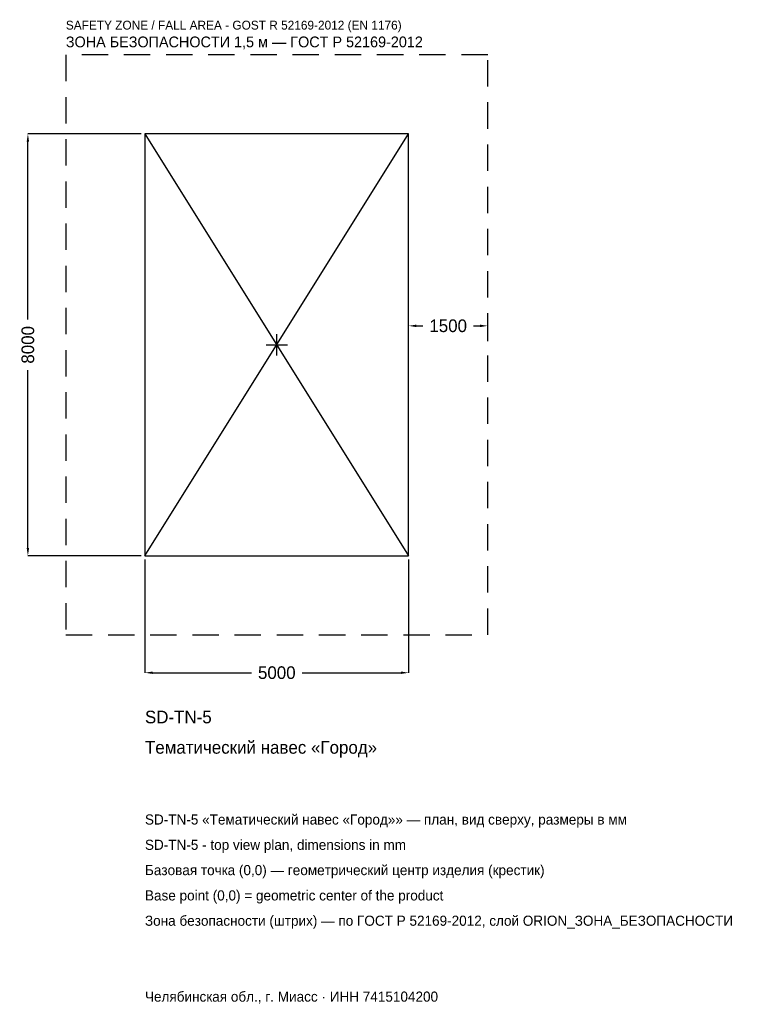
# Model space of a CAD drawing. Header units: metres. Extents: x -4875 to 8809, y -12510 to 6167.
import ezdxf

# ---------------------------------------------------------------- set-up
doc = ezdxf.new("R2010")
doc.units = ezdxf.units.M
doc.linetypes.add('DASHED', pattern=[800, 500, -300])
for name, color, linetype in [('ORION_ДАННЫЕ', 3, 'Continuous'), ('ORION_ЗОНА_БЕЗОПАСНОСТИ', 1, 'Continuous'), ('ORION_КОНТУР', 7, 'Continuous'), ('ORION_РАЗМЕРЫ', 8, 'Continuous')]:
    doc.layers.add(name, color=color, linetype=linetype)
doc.dimstyles.new('ORION', dxfattribs={"dimtxt": 240, "dimasz": 144, "dimexe": 1.25, "dimexo": 72, "dimtad": 1, "dimdec": 0, "dimcen": 2.5, "dimazin": 3, "dimtfac": 1, "dimtmove": 0, "dimatfit": 3, "dimarcsym": 0})

# ---------------------------------------------------------------- blocks, each defined once
blk = doc.blocks.new('_CLOSEDFILLED')
at = {"color": 0, "linetype": 'BYBLOCK'}
blk.add_solid([(-1, 0.16), (0, 0), (-1, -0.16)], dxfattribs=at)
blk = doc.blocks.new('*D1')
for p, q in [((-2500, -4072), (-2500, -6220)), ((2500, -4072), (2500, -6220)), ((-2356, -6220), (-480, -6220)), ((480, -6220), (2356, -6220))]:
    blk.add_line(p, q)
at = {"layer": 'Defpoints'}
for p in [(-2500, -4000), (2500, -4000), (-2500, -6220)]:
    blk.add_point(p, dxfattribs=at)
at = {"layer": 'ORION_РАЗМЕРЫ', "xscale": 144, "yscale": 144, "rotation": 180}
blk.add_blockref('_CLOSEDFILLED', (-2500, -6220), dxfattribs=at)
at = {"layer": 'ORION_РАЗМЕРЫ', "xscale": 144, "yscale": 144}
blk.add_blockref('_CLOSEDFILLED', (2500, -6220), dxfattribs=at)
at = {"layer": 'ORION_РАЗМЕРЫ', "insert": (0, -6220), "char_height": 240, "attachment_point": 5}
blk.add_mtext('5000', dxfattribs=at)
blk = doc.blocks.new('*D2')
for p, q in [((-2572, 4000), (-4720, 4000)), ((-4720, 480), (-4720, 3856)), ((-4720, -3856), (-4720, -480)), ((-2572, -4000), (-4720, -4000))]:
    blk.add_line(p, q)
at = {"layer": 'Defpoints'}
for p in [(-2500, 4000), (-4720, -4000), (-2500, -4000)]:
    blk.add_point(p, dxfattribs=at)
at = {"layer": 'ORION_РАЗМЕРЫ', "xscale": 144, "yscale": 144}
for p, rotation in [((-4720, 4000), 90), ((-4720, -4000), 270)]:
    blk.add_blockref('_CLOSEDFILLED', p, dxfattribs=dict(at, rotation=rotation))
at = {"layer": 'ORION_РАЗМЕРЫ', "insert": (-4720, 0), "char_height": 240, "attachment_point": 5, "rotation": 90}
blk.add_mtext('8000', dxfattribs=at)
blk = doc.blocks.new('*D3')
for p, q in [((2500, 72), (2500, 360)), ((2644, 360), (2770, 360)), ((3730, 360), (3856, 360)), ((4000, 72), (4000, 360))]:
    blk.add_line(p, q)
at = {"layer": 'Defpoints'}
for p in [(2500, 360), (2500, 0), (4000, 0)]:
    blk.add_point(p, dxfattribs=at)
at = {"layer": 'ORION_РАЗМЕРЫ', "xscale": 144, "yscale": 144, "rotation": 180}
blk.add_blockref('_CLOSEDFILLED', (2500, 360), dxfattribs=at)
at = {"layer": 'ORION_РАЗМЕРЫ', "xscale": 144, "yscale": 144}
blk.add_blockref('_CLOSEDFILLED', (4000, 360), dxfattribs=at)
at = {"layer": 'ORION_РАЗМЕРЫ', "insert": (3250, 360), "char_height": 240, "attachment_point": 5}
blk.add_mtext('1500', dxfattribs=at)
blk = doc.blocks.new('ОРИОН SD-TN-5 Тематический навес Город')
at = {"layer": 'ORION_ЗОНА_БЕЗОПАСНОСТИ', "linetype": 'DASHED'}
blk.add_lwpolyline([(-4000, -5500), (4000, -5500), (4000, 5500), (-4000, 5500)], close=True, dxfattribs=at)
at = {"layer": 'ORION_КОНТУР'}
for p, q in [((-2500, -4000), (2500, 4000)), ((-2500, 4000), (2500, -4000))]:
    blk.add_line(p, q, dxfattribs=at)
blk.add_lwpolyline([(-2500, -4000), (2500, -4000), (2500, 4000), (-2500, 4000)], close=True, dxfattribs=at)
at = {"layer": 'ORION_РАЗМЕРЫ'}
for p, q in [((0, -200), (0, 200)), ((-200, 0), (200, 0))]:
    blk.add_line(p, q, dxfattribs=at)
at = {"layer": 'ORION_ДАННЫЕ'}
for tag, p in [('АРТИКУЛ', (-2500, -7180)), ('НАИМЕНОВАНИЕ', (-2500, -7756))]:
    blk.add_attdef(tag, p, '', height=240, dxfattribs=at)
at = {"layer": 'ORION_ДАННЫЕ', "flags": 1}
for tag, p in [('ПРОИЗВОДИТЕЛЬ', (-2500, -8332)), ('ТЕЛЕФОН', (-2500, -8908)), ('САЙТ', (-2500, -10060)), ('АДРЕС', (-2500, -10636)), ('РЕКВИЗИТЫ', (-2500, -11212)), ('ГАБАРИТЫ', (-2500, -11788)), ('ЗОНА_БЕЗОПАСНОСТИ', (-2500, -12364))]:
    blk.add_attdef(tag, p, '', height=240, dxfattribs=at)
at = {"layer": 'ORION_ЗОНА_БЕЗОПАСНОСТИ', "color": 1}
for s, height, p in [('SAFETY ZONE / FALL AREA - GOST R 52169-2012 (EN 1176)', 168, (-4000, 5980)), ('ЗОНА БЕЗОПАСНОСТИ 1,5 м — ГОСТ Р 52169-2012', 204, (-4000, 5644))]:
    blk.add_text(s, height=height, dxfattribs=at).set_placement(p)
at = {"layer": 'ORION_РАЗМЕРЫ'}
dim = blk.add_linear_dim(base=(-4720, -4000), p1=(-2500, -4000), p2=(-2500, 4000), angle=90, dimstyle='ORION', dxfattribs=at)
dim.commit()
dim.dimension.update_dxf_attribs({"geometry": '*D2', "text_midpoint": (-4720, 0)})
for base, p1, p2, picture, middle in [((2500, 360), (2500, 0), (4000, 0), '*D3', (3250, 360)), ((-2500, -6220), (-2500, -4000), (2500, -4000), '*D1', (0, -6220))]:
    dim = blk.add_linear_dim(base=base, p1=p1, p2=p2, dimstyle='ORION', dxfattribs=at)
    dim.commit()
    dim.dimension.update_dxf_attribs({"geometry": picture, "text_midpoint": middle})

msp = doc.modelspace()

# ---------------------------------------------------------------- block references
msp.add_blockref('ОРИОН SD-TN-5 Тематический навес Город', (0, 0)).add_auto_attribs({'АРТИКУЛ': 'SD-TN-5', 'НАИМЕНОВАНИЕ': 'Тематический навес «Город»'})

# ---------------------------------------------------------------- texts
at = {"layer": 'ORION_ДАННЫЕ', "color": 3}
for s, p in [('SD-TN-5 «Тематический навес «Город»» — план, вид сверху, размеры в мм', (-2500, -9100)), ('SD-TN-5 - top view plan, dimensions in mm', (-2500, -9580)), ('Челябинская обл., г. Миасс · ИНН 7415104200', (-2500, -12460))]:
    msp.add_text(s, height=192, dxfattribs=at).set_placement(p)
at = {"layer": 'ORION_ДАННЫЕ', "color": 7}
for s, p in [('Базовая точка (0,0) — геометрический центр изделия (крестик)', (-2500, -10060)), ('Base point (0,0) = geometric center of the product', (-2500, -10540))]:
    msp.add_text(s, height=192, dxfattribs=at).set_placement(p)
at = {"layer": 'ORION_ДАННЫЕ', "color": 1}
msp.add_text('Зона безопасности (штрих) — по ГОСТ Р 52169-2012, слой ORION_ЗОНА_БЕЗОПАСНОСТИ', height=192, dxfattribs=at).set_placement((-2500, -11020))

doc.saveas('drawing.dxf')
